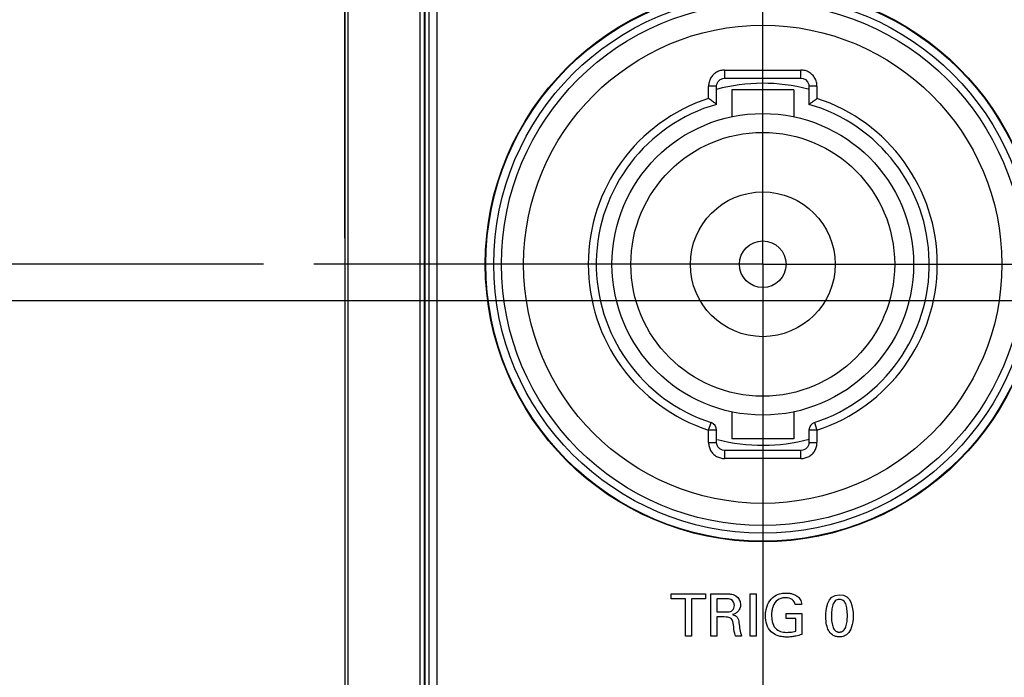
# Model space of a CAD drawing. Header units: inches. Extents: x 0 to 34, y 0 to 22.
# Tile 60 of 94: x 18.5 to 19.7, y 15 to 15.8. Entities that reach past the tile are written whole.
import ezdxf

# ---------------------------------------------------------------- set-up
doc = ezdxf.new("R2010")
doc.units = ezdxf.units.IN
doc.header["$LTSCALE"] = 1.87
doc.header["$MEASUREMENT"] = 0
doc.linetypes.add('CENTER', pattern=[0.6, 0.375, -0.075, 0.075, -0.075])
doc.layers.get('0').update_dxf_attribs({"linetype": 'CONTINUOUS'})
for name, color, linetype in [('DATUMCURVES', 7, 'CONTINUOUS'), ('DEFAULT_1', 7, 'CENTER'), ('DIMENSIONS', 7, 'CONTINUOUS')]:
    doc.layers.add(name, color=color, linetype=linetype)
doc.styles.get("Standard").update_dxf_attribs({"font": 'txt', "width": 0.8})
doc.dimstyles.new('DIMSTYLE_2', dxfattribs={"dimtxt": 0.125, "dimasz": 0.18, "dimexe": 0.18, "dimexo": 0.0625, "dimgap": 0.09, "dimtad": 0, "dimtih": 1, "dimtoh": 1, "dimzin": 4, "dimdsep": 46, "dimtxsty": 'STANDARD', "dimblk": '_FILLED', "dimblk1": '_FILLED', "dimblk2": '_FILLED', "dimcen": 0.09, "dimadec": 0, "dimazin": 0, "dimtp": 0.01, "dimtm": 0.01, "dimtfac": 1, "dimtofl": 0, "dimtmove": 0, "dimatfit": 3, "dimldrblk": '_FILLED', "dimfxl": 1, "dimtolj": 1, "dimtzin": 4, "dimarcsym": 0})
doc.dimstyles.new('DIMSTYLE_3', dxfattribs={"dimtxt": 0.125, "dimasz": 0.18, "dimexe": 0.18, "dimexo": 0.0625, "dimgap": 0.09, "dimtad": 0, "dimtih": 1, "dimtoh": 1, "dimdec": 3, "dimzin": 4, "dimdsep": 46, "dimtxsty": 'STANDARD', "dimblk": '_FILLED', "dimblk1": '_FILLED', "dimblk2": '_FILLED', "dimcen": 0.09, "dimadec": 0, "dimazin": 0, "dimtp": 0.001, "dimtm": 0.001, "dimtfac": 1, "dimtdec": 3, "dimtofl": 0, "dimtmove": 0, "dimatfit": 3, "dimldrblk": '_FILLED', "dimfxl": 1, "dimtolj": 1, "dimtzin": 4, "dimarcsym": 0})

# ---------------------------------------------------------------- blocks, each defined once
blk = doc.blocks.new('_FILLED')
at = {"color": 0, "linetype": 'BYBLOCK'}
blk.add_solid([(0, 0), (-1, 0.1736), (-1, -0.1736)], dxfattribs=at)
blk = doc.blocks.new('*D7')
at = {"layer": 'DIMENSIONS', "color": 2, "linetype": 'CONTINUOUS'}
for p, q in [((20.3392, 15.3729), (20.3392, 10.7839)), ((18.8829, 13.7837), (18.8829, 9.7063)), ((20.3392, 10.5304), (20.3392, 9.7063)), ((18.8829, 9.8313), (18.5229, 9.8313)), ((20.3392, 9.8313), (20.7032, 9.8313))]:
    blk.add_line(p, q, dxfattribs=at)
at = {"layer": 'DIMENSIONS', "color": 2, "linetype": 'CONTINUOUS', "xscale": 0.18, "yscale": 0.18, "zscale": 0.18}
blk.add_blockref('_FILLED', (18.8829, 9.8313), dxfattribs=at)
at = {"layer": 'DIMENSIONS', "color": 2, "linetype": 'CONTINUOUS', "xscale": 0.18, "yscale": 0.18, "zscale": 0.18, "rotation": 180}
blk.add_blockref('_FILLED', (20.3392, 9.8313), dxfattribs=at)
at = {"layer": 'DIMENSIONS', "color": 2, "linetype": 'CONTINUOUS', "width": 0.8}
for s, p in [('[', (21.3907, 9.7688)), (']', (21.9907, 9.7688)), ('1.456', (20.7657, 9.7688)), ('36.99', (21.4907, 9.7688))]:
    blk.add_text(s, height=0.125, dxfattribs=at).set_placement(p)
blk = doc.blocks.new('*D10')
at = {"layer": 'DIMENSIONS', "color": 2, "linetype": 'CONTINUOUS'}
for p, q in [((15.8829, 15.496), (15.8829, 15.856)), ((18.7818, 15.496), (15.7579, 15.496)), ((18.9246, 13.7442), (15.7579, 13.7442)), ((15.8829, 13.7442), (15.8829, 12.9818)), ((15.8829, 12.9818), (15.6849, 12.9818))]:
    blk.add_line(p, q, dxfattribs=at)
at = {"layer": 'DIMENSIONS', "color": 2, "linetype": 'CONTINUOUS', "xscale": 0.18, "yscale": 0.18, "zscale": 0.18}
for p, rotation in [((15.8829, 15.496), 270), ((15.8829, 13.7442), 90)]:
    blk.add_blockref('_FILLED', p, dxfattribs=dict(at, rotation=rotation))
at = {"layer": 'DIMENSIONS', "color": 2, "linetype": 'CONTINUOUS', "width": 0.8}
for s, p in [('[', (15.0224, 12.9193)), (']', (15.5224, 12.9193)), ('1.752', (14.3974, 12.9193)), ('44.5', (15.1224, 12.9193))]:
    blk.add_text(s, height=0.125, dxfattribs=at).set_placement(p)
blk = doc.blocks.new('*D11')
at = {"layer": 'DIMENSIONS', "color": 2, "linetype": 'CONTINUOUS'}
for p, q in [((16.6329, 15.4505), (16.6329, 15.8105)), ((20.2836, 15.4505), (16.5079, 15.4505)), ((18.9246, 13.7442), (16.5079, 13.7442)), ((16.6329, 13.7442), (16.6329, 12.6237)), ((16.6329, 12.6237), (16.4884, 12.6237))]:
    blk.add_line(p, q, dxfattribs=at)
at = {"layer": 'DIMENSIONS', "color": 2, "linetype": 'CONTINUOUS', "xscale": 0.18, "yscale": 0.18, "zscale": 0.18}
for p, rotation in [((16.6329, 15.4505), 270), ((16.6329, 13.7442), 90)]:
    blk.add_blockref('_FILLED', p, dxfattribs=dict(at, rotation=rotation))
at = {"layer": 'DIMENSIONS', "color": 2, "linetype": 'CONTINUOUS', "width": 0.8}
for s, p in [('[', (15.7259, 12.5612)), (']', (16.3259, 12.5612)), ('1.706', (15.1009, 12.5612)), ('43.34', (15.8259, 12.5612))]:
    blk.add_text(s, height=0.125, dxfattribs=at).set_placement(p)
blk = doc.blocks.new('*D12')
at = {"layer": 'DIMENSIONS', "color": 2, "linetype": 'CONTINUOUS'}
for p, q in [((15.1329, 16.4638), (15.022, 16.4638)), ((15.1329, 16.1369), (15.1329, 16.4638)), ((19.1669, 16.1369), (15.0079, 16.1369)), ((18.9246, 13.7442), (15.0079, 13.7442)), ((15.1329, 13.7442), (15.1329, 13.3842))]:
    blk.add_line(p, q, dxfattribs=at)
at = {"layer": 'DIMENSIONS', "color": 2, "linetype": 'CONTINUOUS', "xscale": 0.18, "yscale": 0.18, "zscale": 0.18}
for p, rotation in [((15.1329, 16.1369), 270), ((15.1329, 13.7442), 90)]:
    blk.add_blockref('_FILLED', p, dxfattribs=dict(at, rotation=rotation))
at = {"layer": 'DIMENSIONS', "color": 2, "linetype": 'CONTINUOUS', "width": 0.8}
for s, p in [('2.393', (13.6345, 16.4013)), ('[', (14.2595, 16.4013)), ('60.78', (14.3595, 16.4013)), (']', (14.8595, 16.4013))]:
    blk.add_text(s, height=0.125, dxfattribs=at).set_placement(p)
blk = doc.blocks.new('*D19')
at = {"layer": 'DIMENSIONS', "color": 2, "linetype": 'CONTINUOUS'}
for p, q in [((18.8829, 15.5285), (18.8829, 18.8252)), ((19.8968, 16.2582), (19.8968, 18.8252)), ((18.8829, 18.7002), (18.5126, 18.7002)), ((19.8968, 18.7002), (20.2568, 18.7002))]:
    blk.add_line(p, q, dxfattribs=at)
at = {"layer": 'DIMENSIONS', "color": 2, "linetype": 'CONTINUOUS', "xscale": 0.18, "yscale": 0.18, "zscale": 0.18}
blk.add_blockref('_FILLED', (18.8829, 18.7002), dxfattribs=at)
at = {"layer": 'DIMENSIONS', "color": 2, "linetype": 'CONTINUOUS', "xscale": 0.18, "yscale": 0.18, "zscale": 0.18, "rotation": 180}
blk.add_blockref('_FILLED', (19.8968, 18.7002), dxfattribs=at)
at = {"layer": 'DIMENSIONS', "color": 2, "linetype": 'CONTINUOUS', "width": 0.8}
for s, p in [('[', (17.6501, 18.6377)), (']', (18.3501, 18.6377)), ('1.0139', (16.9251, 18.6377)), ('25.754', (17.7501, 18.6377))]:
    blk.add_text(s, height=0.125, dxfattribs=at).set_placement(p)

msp = doc.modelspace()

# ---------------------------------------------------------------- linework, layer by layer
at = {"color": 7, "linetype": 'CONTINUOUS'}
for p, q in [((18.8829, 17.0858), (18.8829, 13.8462)), ((18.8871, 13.8442), (18.8871, 16.0313)), ((18.9762, 15.9556), (18.9762, 13.8696)), ((18.9816, 15.9556), (18.9816, 13.8696)), ((18.9827, 13.8707), (18.9827, 15.9545)), ((18.9877, 13.8707), (18.9877, 15.9545)), ((18.9977, 13.8762), (18.9977, 15.9488)), ((19.3549, 15.7375), (19.3549, 15.7275)), ((19.3549, 15.7375), (19.4498, 15.7375)), ((19.4498, 15.7275), (19.4498, 15.7375)), ((19.335, 15.7023), (19.335, 15.7175)), ((19.345, 15.7175), (19.335, 15.7175)), ((19.345, 15.695), (19.345, 15.7175)), ((19.3549, 15.7275), (19.4498, 15.7275)), ((19.4598, 15.7175), (19.4598, 15.695)), ((19.4698, 15.7175), (19.4598, 15.7175)), ((19.4698, 15.7175), (19.4698, 15.7023)), ((19.3639, 15.713), (19.3639, 15.6795)), ((19.4409, 15.713), (19.3639, 15.713)), ((19.4409, 15.713), (19.4409, 15.6795)), ((19.3639, 15.3125), (19.3639, 15.279)), ((19.4409, 15.3125), (19.4409, 15.279)), ((19.335, 15.2897), (19.3381, 15.2992)), ((19.335, 15.2745), (19.335, 15.2897)), ((19.345, 15.2897), (19.335, 15.2897)), ((19.345, 15.2745), (19.345, 15.2897)), ((19.4598, 15.2897), (19.4598, 15.2745)), ((19.4698, 15.2897), (19.4598, 15.2897)), ((19.4667, 15.2992), (19.4698, 15.2897)), ((19.4698, 15.2897), (19.4698, 15.2745)), ((19.4409, 15.279), (19.3639, 15.279)), ((19.335, 15.2745), (19.345, 15.2745)), ((19.3549, 15.2645), (19.3549, 15.2545)), ((19.4498, 15.2645), (19.3549, 15.2645)), ((19.4498, 15.2545), (19.4498, 15.2645)), ((19.4598, 15.2745), (19.4698, 15.2745)), ((19.4498, 15.2545), (19.3549, 15.2545))]:
    msp.add_line(p, q, dxfattribs=at)
for points in [[(19.345, 15.7175), (19.3453, 15.7201), (19.3468, 15.7233), (19.3494, 15.7258), (19.3527, 15.7272), (19.3549, 15.7275)], [(19.4498, 15.7275), (19.4525, 15.7271), (19.4557, 15.7256), (19.4582, 15.723), (19.4596, 15.7197), (19.4598, 15.7175)], [(19.3549, 15.2645), (19.3523, 15.2649), (19.3491, 15.2664), (19.3466, 15.269), (19.3452, 15.2723), (19.345, 15.2745)], [(19.4598, 15.2745), (19.4595, 15.2719), (19.458, 15.2687), (19.4554, 15.2662), (19.4521, 15.2648), (19.4498, 15.2645)]]:
    msp.add_lwpolyline(points, dxfattribs=at)
for radius in [0.345, 0.3443, 0.3343, 0.3249, 0.2973, 0.1875, 0.164, 0.09, 0.029]:
    msp.add_circle((19.4024, 15.496), radius, dxfattribs=at)
for centre, radius, start, end in [((19.4024, 15.496), 0.225, 75.5107, 104.8212), ((19.4024, 15.496), 0.217, 108.1028, 251.897), ((19.4024, 15.496), 0.207, 106.1168, 251.8972), ((19.4024, 15.496), 0.207, 288.1028, 73.8832), ((19.4024, 15.496), 0.217, 288.1028, 71.8972), ((19.335, 15.2897), 0.01, 0.2042, 71.6929), ((19.4698, 15.2897), 0.01, 108.3071, 179.7958), ((19.4024, 15.496), 0.225, 255.5107, 284.8212)]:
    msp.add_arc(centre, radius, start, end, dxfattribs=at)
for points, knots in [([(19.3549, 15.7375), (19.3532, 15.7375), (19.3497, 15.737), (19.3448, 15.735), (19.3406, 15.7318), (19.3374, 15.7276), (19.3354, 15.7227), (19.335, 15.7192), (19.335, 15.7175)], [0, 0, 0, 0, 0.16673, 0.333531, 0.500122, 0.666941, 0.833265, 1, 1, 1, 1]), ([(19.4698, 15.7175), (19.4698, 15.7192), (19.4694, 15.7227), (19.4674, 15.7276), (19.4641, 15.7318), (19.46, 15.735), (19.4551, 15.737), (19.4516, 15.7375), (19.4498, 15.7375)], [0, 0, 0, 0, 0.16673, 0.333531, 0.500122, 0.666941, 0.833265, 1, 1, 1, 1]), ([(19.345, 15.6949), (19.345, 15.6949), (19.3439, 15.6957), (19.3435, 15.696), (19.3415, 15.6975), (19.3396, 15.6989), (19.3373, 15.7006), (19.3357, 15.7017), (19.335, 15.7023)], [0, 0, 0, 0, 0.030196, 0.1465, 0.320028, 0.531283, 0.763261, 1, 1, 1, 1]), ([(19.4598, 15.6949), (19.4598, 15.6949), (19.4608, 15.6957), (19.4613, 15.696), (19.4633, 15.6975), (19.4652, 15.6989), (19.4675, 15.7006), (19.469, 15.7017), (19.4698, 15.7023)], [0, 0, 0, 0, 0.030196, 0.1465, 0.320028, 0.531283, 0.763261, 1, 1, 1, 1]), ([(19.335, 15.2745), (19.335, 15.2728), (19.3354, 15.2693), (19.3374, 15.2644), (19.3406, 15.2602), (19.3448, 15.257), (19.3497, 15.255), (19.3532, 15.2545), (19.3549, 15.2545)], [0, 0, 0, 0, 0.16673, 0.333531, 0.500122, 0.666941, 0.833265, 1, 1, 1, 1]), ([(19.4498, 15.2545), (19.4516, 15.2545), (19.4551, 15.255), (19.46, 15.257), (19.4642, 15.2602), (19.4674, 15.2644), (19.4694, 15.2693), (19.4698, 15.2728), (19.4698, 15.2745)], [0, 0, 0, 0, 0.16673, 0.333531, 0.500122, 0.666941, 0.833265, 1, 1, 1, 1])]:
    msp.add_open_spline(points, degree=3, knots=knots, dxfattribs=at)
at = {"layer": 'DATUMCURVES', "color": 40, "linetype": 'CONTINUOUS'}
for points, knots in [([(19.2887, 15.0801, -0.1968), (19.2887, 15.0805, -0.1968), (19.2887, 15.0825, -0.1968), (19.2887, 15.0846, -0.1968), (19.2887, 15.0863, -0.1968)], [0, 0, 0, 0, 0.15625, 1, 1, 1, 1]), ([(19.2887, 15.0863, -0.1968), (19.2909, 15.0863, -0.1968), (19.3051, 15.0863, -0.1968), (19.3193, 15.0863, -0.1968), (19.3312, 15.0863, -0.1968)], [0, 0, 0, 0, 0.15625, 1, 1, 1, 1]), ([(19.3312, 15.0863, -0.1968), (19.3312, 15.086, -0.1968), (19.3312, 15.0839, -0.1968), (19.3312, 15.0819, -0.1968), (19.3312, 15.0801, -0.1968)], [0, 0, 0, 0, 0.15625, 1, 1, 1, 1]), ([(19.338, 15.0863, -0.1968), (19.339, 15.0863, -0.1968), (19.3452, 15.0863, -0.1968), (19.3515, 15.0863, -0.1968), (19.3568, 15.0863, -0.1968)], [0, 0, 0, 0, 0.15625, 1, 1, 1, 1]), ([(19.338, 15.0337, -0.1968), (19.338, 15.0364, -0.1968), (19.338, 15.054, -0.1968), (19.338, 15.0715, -0.1968), (19.338, 15.0863, -0.1968)], [0, 0, 0, 0, 0.15625, 1, 1, 1, 1]), ([(19.3568, 15.0863, -0.1968), (19.3587, 15.0863, -0.1968), (19.3628, 15.0862, -0.1968), (19.3711, 15.084, -0.1968), (19.3756, 15.0754, -0.1968), (19.3741, 15.0679, -0.1968), (19.3714, 15.0638, -0.1968), (19.3681, 15.0614, -0.1968), (19.3658, 15.0606, -0.1968), (19.3648, 15.0604, -0.1968)], [0, 0, 0, 0, 0.133719, 0.296422, 0.586464, 0.711928, 0.830016, 0.927943, 1, 1, 1, 1]), ([(19.3868, 15.0863, -0.1968), (19.3872, 15.0863, -0.1968), (19.3896, 15.0863, -0.1968), (19.392, 15.0863, -0.1968), (19.3941, 15.0863, -0.1968)], [0, 0, 0, 0, 0.15625, 1, 1, 1, 1]), ([(19.3868, 15.0337, -0.1968), (19.3868, 15.0364, -0.1968), (19.3868, 15.054, -0.1968), (19.3868, 15.0715, -0.1968), (19.3868, 15.0863, -0.1968)], [0, 0, 0, 0, 0.15625, 1, 1, 1, 1]), ([(19.3941, 15.0863, -0.1968), (19.3941, 15.0836, -0.1968), (19.3941, 15.066, -0.1968), (19.3941, 15.0485, -0.1968), (19.3941, 15.0337, -0.1968)], [0, 0, 0, 0, 0.15625, 1, 1, 1, 1]), ([(19.4057, 15.0591, -0.1968), (19.4057, 15.0608, -0.1968), (19.4063, 15.0698, -0.1968), (19.4108, 15.0794, -0.1968), (19.417, 15.0835, -0.1968)], [0, 0, 0, 0, 0.186737, 1, 1, 1, 1]), ([(19.417, 15.0835, -0.1968), (19.4194, 15.0851, -0.1968), (19.4235, 15.0865, -0.1968), (19.4286, 15.0871, -0.1968), (19.4313, 15.0872, -0.1968), (19.4333, 15.0872, -0.1968), (19.4358, 15.087, -0.1968), (19.4392, 15.0864, -0.1968), (19.4434, 15.0847, -0.1968), (19.446, 15.0828, -0.1968), (19.4471, 15.0816, -0.1968)], [0, 0, 0, 0, 0.275258, 0.391019, 0.473897, 0.525202, 0.581746, 0.706851, 0.845262, 1, 1, 1, 1]), ([(19.4308, 15.0814, -0.1968), (19.4296, 15.0814, -0.1968), (19.4254, 15.0812, -0.1968), (19.421, 15.0793, -0.1968), (19.4189, 15.077, -0.1968)], [0, 0, 0, 0, 0.276819, 1, 1, 1, 1]), ([(19.4427, 15.0732, -0.1968), (19.4423, 15.0755, -0.1968), (19.4393, 15.0805, -0.1968), (19.4337, 15.0814, -0.1968), (19.4308, 15.0814, -0.1968)], [0, 0, 0, 0, 0.445681, 1, 1, 1, 1]), ([(19.4471, 15.0816, -0.1968), (19.4478, 15.0809, -0.1968), (19.4498, 15.0784, -0.1968), (19.4505, 15.0753, -0.1968), (19.4506, 15.0732, -0.1968)], [0, 0, 0, 0, 0.328691, 1, 1, 1, 1]), ([(19.3063, 15.0801, -0.1968), (19.3054, 15.0801, -0.1968), (19.2995, 15.0801, -0.1968), (19.2937, 15.0801, -0.1968), (19.2887, 15.0801, -0.1968)], [0, 0, 0, 0, 0.15625, 1, 1, 1, 1]), ([(19.3063, 15.0337, -0.1968), (19.3063, 15.0361, -0.1968), (19.3063, 15.0516, -0.1968), (19.3063, 15.0671, -0.1968), (19.3063, 15.0801, -0.1968)], [0, 0, 0, 0, 0.15625, 1, 1, 1, 1]), ([(19.3312, 15.0801, -0.1968), (19.3303, 15.0801, -0.1968), (19.3244, 15.0801, -0.1968), (19.3185, 15.0801, -0.1968), (19.3136, 15.0801, -0.1968)], [0, 0, 0, 0, 0.15625, 1, 1, 1, 1]), ([(19.3136, 15.0801, -0.1968), (19.3136, 15.0777, -0.1968), (19.3136, 15.0622, -0.1968), (19.3136, 15.0467, -0.1968), (19.3136, 15.0337, -0.1968)], [0, 0, 0, 0, 0.15625, 1, 1, 1, 1]), ([(19.3566, 15.0802, -0.1968), (19.356, 15.0802, -0.1968), (19.3521, 15.0802, -0.1968), (19.3483, 15.0802, -0.1968), (19.3451, 15.0802, -0.1968)], [0, 0, 0, 0, 0.15625, 1, 1, 1, 1]), ([(19.3451, 15.0802, -0.1968), (19.3451, 15.0793, -0.1968), (19.3451, 15.0738, -0.1968), (19.3451, 15.0683, -0.1968), (19.3451, 15.0637, -0.1968)], [0, 0, 0, 0, 0.15625, 1, 1, 1, 1]), ([(19.3671, 15.0717, -0.1968), (19.3671, 15.0745, -0.1968), (19.3641, 15.0802, -0.1968), (19.3587, 15.0802, -0.1968), (19.3566, 15.0802, -0.1968)], [0, 0, 0, 0, 0.570382, 1, 1, 1, 1]), ([(19.3635, 15.0648, -0.1968), (19.3639, 15.065, -0.1968), (19.366, 15.0665, -0.1968), (19.3671, 15.0694, -0.1968), (19.3671, 15.0717, -0.1968)], [0, 0, 0, 0, 0.153954, 1, 1, 1, 1]), ([(19.4189, 15.077, -0.1968), (19.4168, 15.0746, -0.1968), (19.4146, 15.0702, -0.1968), (19.4135, 15.0643, -0.1968), (19.4132, 15.0601, -0.1968), (19.4135, 15.056, -0.1968), (19.4144, 15.0503, -0.1968), (19.417, 15.0433, -0.1968), (19.4244, 15.0389, -0.1968), (19.4295, 15.0384, -0.1968), (19.4321, 15.0384, -0.1968)], [0, 0, 0, 0, 0.189575, 0.277384, 0.356402, 0.43155, 0.519388, 0.699824, 0.847403, 1, 1, 1, 1]), ([(19.4506, 15.0732, -0.1968), (19.4502, 15.0732, -0.1968), (19.4476, 15.0732, -0.1968), (19.4449, 15.0732, -0.1968), (19.4427, 15.0732, -0.1968)], [0, 0, 0, 0, 0.15625, 1, 1, 1, 1]), ([(19.4978, 15.0793, -0.1968), (19.4968, 15.0793, -0.1968), (19.4947, 15.079, -0.1968), (19.4917, 15.077, -0.1968), (19.4892, 15.0727, -0.1968), (19.488, 15.0658, -0.1968), (19.4877, 15.058, -0.1968), (19.488, 15.0519, -0.1968), (19.4889, 15.0474, -0.1968), (19.4898, 15.0444, -0.1968), (19.4911, 15.042, -0.1968), (19.4926, 15.0405, -0.1968), (19.4939, 15.0396, -0.1968), (19.495, 15.0391, -0.1968), (19.4961, 15.0388, -0.1968), (19.4968, 15.0387, -0.1968), (19.4973, 15.0387, -0.1968), (19.4975, 15.0387, -0.1968), (19.4977, 15.0387, -0.1968)], [0, 0, 0, 0, 0.055766, 0.111532, 0.223064, 0.334596, 0.446127, 0.584596, 0.65383, 0.723064, 0.792298, 0.861532, 0.896149, 0.930766, 0.965383, 0.982691, 0.991346, 1, 1, 1, 1]), ([(19.4977, 15.0387, -0.1968), (19.4979, 15.0387, -0.1968), (19.4985, 15.0387, -0.1968), (19.4994, 15.0389, -0.1968), (19.501, 15.0393, -0.1968), (19.5029, 15.0405, -0.1968), (19.5046, 15.0426, -0.1968), (19.5063, 15.0462, -0.1968), (19.5074, 15.0518, -0.1968), (19.5077, 15.0598, -0.1968), (19.5073, 15.0675, -0.1968), (19.5058, 15.074, -0.1968), (19.5033, 15.0776, -0.1968), (19.5005, 15.0791, -0.1968), (19.4987, 15.0793, -0.1968), (19.4978, 15.0793, -0.1968)], [0, 0, 0, 0, 0.013364, 0.026729, 0.053458, 0.106915, 0.160373, 0.21383, 0.320746, 0.427661, 0.570746, 0.71383, 0.856915, 0.928458, 1, 1, 1, 1]), ([(19.3451, 15.0637, -0.1968), (19.3457, 15.0637, -0.1968), (19.3495, 15.0637, -0.1968), (19.3533, 15.0637, -0.1968), (19.3566, 15.0637, -0.1968)], [0, 0, 0, 0, 0.15625, 1, 1, 1, 1]), ([(19.3544, 15.0575, -0.1968), (19.3539, 15.0575, -0.1968), (19.3509, 15.0575, -0.1968), (19.3478, 15.0575, -0.1968), (19.3452, 15.0575, -0.1968)], [0, 0, 0, 0, 0.15625, 1, 1, 1, 1]), ([(19.3452, 15.0575, -0.1968), (19.3452, 15.0562, -0.1968), (19.3452, 15.0483, -0.1968), (19.3452, 15.0404, -0.1968), (19.3452, 15.0337, -0.1968)], [0, 0, 0, 0, 0.15625, 1, 1, 1, 1]), ([(19.3659, 15.0476, -0.1968), (19.3656, 15.0504, -0.1968), (19.3644, 15.0572, -0.1968), (19.3574, 15.0575, -0.1968), (19.3544, 15.0575, -0.1968)], [0, 0, 0, 0, 0.479695, 1, 1, 1, 1]), ([(19.3566, 15.0637, -0.1968), (19.357, 15.0637, -0.1968), (19.3593, 15.0637, -0.1968), (19.3618, 15.0638, -0.1968), (19.3635, 15.0648, -0.1968)], [0, 0, 0, 0, 0.162425, 1, 1, 1, 1]), ([(19.3648, 15.0604, -0.1968), (19.3669, 15.0598, -0.1968), (19.3716, 15.0578, -0.1968), (19.3726, 15.0527, -0.1968), (19.3728, 15.0502, -0.1968)], [0, 0, 0, 0, 0.463367, 1, 1, 1, 1]), ([(19.4509, 15.0357, -0.1968), (19.4485, 15.0349, -0.1968), (19.4444, 15.0338, -0.1968), (19.4381, 15.0327, -0.1968), (19.432, 15.0324, -0.1968), (19.4259, 15.0328, -0.1968), (19.4192, 15.0344, -0.1968), (19.412, 15.039, -0.1968), (19.4067, 15.0482, -0.1968), (19.4057, 15.0555, -0.1968), (19.4057, 15.0591, -0.1968)], [0, 0, 0, 0, 0.120697, 0.207997, 0.310197, 0.41699, 0.504992, 0.64629, 0.821505, 1, 1, 1, 1]), ([(19.4315, 15.0556, -0.1968), (19.4315, 15.0559, -0.1968), (19.4315, 15.058, -0.1968), (19.4315, 15.06, -0.1968), (19.4315, 15.0617, -0.1968)], [0, 0, 0, 0, 0.15625, 1, 1, 1, 1]), ([(19.4315, 15.0617, -0.1968), (19.4325, 15.0617, -0.1968), (19.439, 15.0617, -0.1968), (19.4454, 15.0617, -0.1968), (19.4509, 15.0617, -0.1968)], [0, 0, 0, 0, 0.15625, 1, 1, 1, 1]), ([(19.4509, 15.0617, -0.1968), (19.4509, 15.0603, -0.1968), (19.4509, 15.0517, -0.1968), (19.4509, 15.043, -0.1968), (19.4509, 15.0357, -0.1968)], [0, 0, 0, 0, 0.15625, 1, 1, 1, 1]), ([(19.3683, 15.0337, -0.1968), (19.368, 15.0347, -0.1968), (19.3669, 15.0393, -0.1968), (19.3664, 15.044, -0.1968), (19.3659, 15.0476, -0.1968)], [0, 0, 0, 0, 0.225512, 1, 1, 1, 1]), ([(19.4436, 15.0556, -0.1968), (19.4429, 15.0556, -0.1968), (19.4389, 15.0556, -0.1968), (19.4349, 15.0556, -0.1968), (19.4315, 15.0556, -0.1968)], [0, 0, 0, 0, 0.15625, 1, 1, 1, 1]), ([(19.4436, 15.04, -0.1968), (19.4436, 15.0408, -0.1968), (19.4436, 15.046, -0.1968), (19.4436, 15.0512, -0.1968), (19.4436, 15.0556, -0.1968)], [0, 0, 0, 0, 0.15625, 1, 1, 1, 1]), ([(19.3136, 15.0337, -0.1968), (19.3132, 15.0337, -0.1968), (19.3108, 15.0337, -0.1968), (19.3084, 15.0337, -0.1968), (19.3063, 15.0337, -0.1968)], [0, 0, 0, 0, 0.15625, 1, 1, 1, 1]), ([(19.3452, 15.0337, -0.1968), (19.3448, 15.0337, -0.1968), (19.3424, 15.0337, -0.1968), (19.34, 15.0337, -0.1968), (19.338, 15.0337, -0.1968)], [0, 0, 0, 0, 0.15625, 1, 1, 1, 1]), ([(19.3761, 15.0337, -0.1968), (19.3757, 15.0337, -0.1968), (19.3731, 15.0337, -0.1968), (19.3705, 15.0337, -0.1968), (19.3683, 15.0337, -0.1968)], [0, 0, 0, 0, 0.15625, 1, 1, 1, 1]), ([(19.3941, 15.0337, -0.1968), (19.3937, 15.0337, -0.1968), (19.3913, 15.0337, -0.1968), (19.3888, 15.0337, -0.1968), (19.3868, 15.0337, -0.1968)], [0, 0, 0, 0, 0.15625, 1, 1, 1, 1]), ([(19.4321, 15.0384, -0.1968), (19.4335, 15.0384, -0.1968), (19.4374, 15.0385, -0.1968), (19.4412, 15.0393, -0.1968), (19.4436, 15.04, -0.1968)], [0, 0, 0, 0, 0.351447, 1, 1, 1, 1]), ([(19.5077, 15.0365, -0.1968), (19.5059, 15.0349, -0.1968), (19.503, 15.0334, -0.1968), (19.4995, 15.0327, -0.1968), (19.4972, 15.0326, -0.1968), (19.4952, 15.0328, -0.1968), (19.4922, 15.0335, -0.1968), (19.4878, 15.0357, -0.1968), (19.4852, 15.0388, -0.1968), (19.4841, 15.0411, -0.1968)], [0, 0, 0, 0, 0.126238, 0.189358, 0.252477, 0.345917, 0.439358, 0.626238, 1, 1, 1, 1])]:
    msp.add_open_spline(points, degree=3, knots=knots, dxfattribs=at)
for points in [[(19.4808, 15.0583, -0.1968), (19.4808, 15.0658, -0.1968), (19.4817, 15.0852, -0.1968), (19.4978, 15.0852, -0.1968)], [(19.4978, 15.0852, -0.1968), (19.5128, 15.0852, -0.1968), (19.5147, 15.069, -0.1968), (19.5147, 15.0595, -0.1968)], [(19.4841, 15.0411, -0.1968), (19.4824, 15.0444, -0.1968), (19.4808, 15.0493, -0.1968), (19.4808, 15.0583, -0.1968)], [(19.5147, 15.0595, -0.1968), (19.5147, 15.0475, -0.1968), (19.5123, 15.0408, -0.1968), (19.5077, 15.0365, -0.1968)], [(19.3728, 15.0502, -0.1968), (19.3735, 15.0447, -0.1968), (19.3743, 15.039, -0.1968), (19.3761, 15.0337, -0.1968)]]:
    msp.add_open_spline(points, degree=3, dxfattribs=at)
at = {"layer": 'DEFAULT_1', "color": 7, "linetype": 'CENTER'}
for q in [(19.4024, 16.0541), (18.8443, 15.496), (19.4024, 14.9379), (19.9605, 15.496)]:
    msp.add_line((19.4024, 15.496), q, dxfattribs=at)

# ---------------------------------------------------------------- dimensions: what is measured, and where the dimension line sits
at = {"layer": 'DIMENSIONS', "color": 2, "linetype": 'CONTINUOUS'}
for base, p1, p2, dimstyle, picture, middle in [((19.8968, 18.7002), (18.8829, 15.5285), (19.8968, 16.2582), 'DIMSTYLE_3', '*D19', (17.6876, 18.7002)), ((20.3392, 9.8313), (18.8829, 13.7837), (20.3392, 15.3729), 'DIMSTYLE_2', '*D7', (21.4282, 9.8313))]:
    dim = msp.add_linear_dim(base=base, p1=p1, p2=p2, dimstyle=dimstyle, dxfattribs=at)
    dim.commit()
    dim.dimension.update_dxf_attribs({"geometry": picture, "text_midpoint": middle, "dimtype": 160})
for base, p1, p2, angle, picture, middle in [((15.1329, 16.1369), (18.9246, 13.7442), (19.1669, 16.1369), 90, '*D12', (14.297, 16.4638)), ((15.8829, 15.496), (18.9246, 13.7442), (18.7818, 15.496), 90, '*D10', (15.0099, 12.9818)), ((16.6329, 13.7442), (20.2836, 15.4505), (18.9246, 13.7442), 270, '*D11', (15.7634, 12.6237))]:
    dim = msp.add_linear_dim(base=base, p1=p1, p2=p2, angle=angle, dimstyle='DIMSTYLE_2', dxfattribs=at)
    dim.commit()
    dim.dimension.update_dxf_attribs({"geometry": picture, "text_midpoint": middle, "dimtype": 160})

doc.saveas('drawing.dxf')
